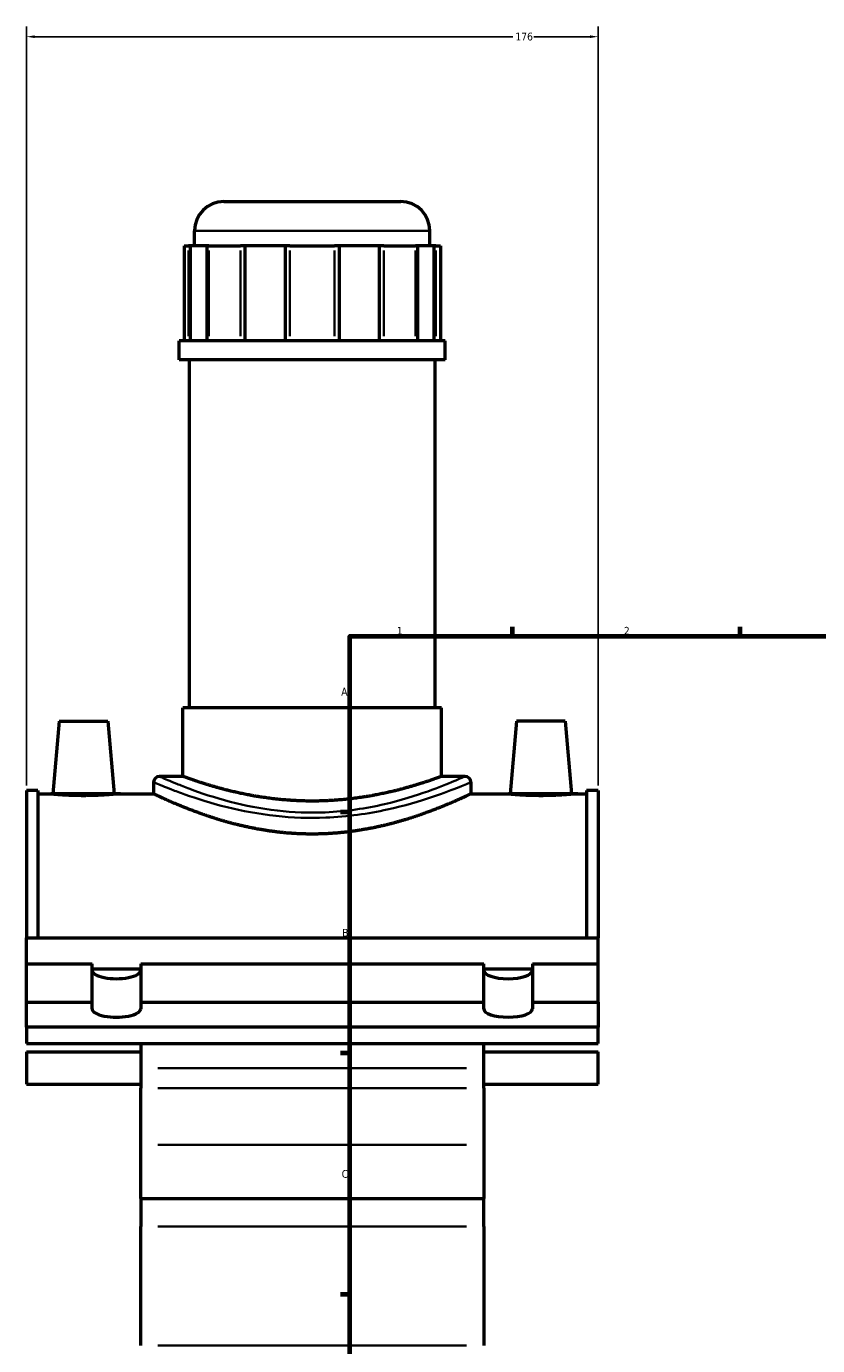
# Model space of a CAD drawing. Header units: millimetres. Extents: x -80 to 1310, y -131 to 1558.
# Tile 2 of 8: x -80 to 164, y 355 to 762. Entities that reach past the tile are written whole.
import ezdxf

# ---------------------------------------------------------------- set-up
doc = ezdxf.new("R2010")
doc.units = ezdxf.units.MM
for name, color, linetype, lineweight in [('Border (ANSI)', 7, 'Continuous', 70), ('Dimension (ANSI)', 7, 'Continuous', 25), ('Visible (ANSI)', 7, 'Continuous', 50), ('Visible Narrow (ANSI)', 7, 'Continuous', 35)]:
    doc.layers.add(name, color=color, linetype=linetype, lineweight=lineweight)
doc.styles.add('Note Text (ANSI)', font='tahoma.ttf')
doc.dimstyles.new('Default - mm (ANSI)', dxfattribs={"dimtxt": 2.399999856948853, "dimasz": 2.5, "dimexe": 3.175, "dimexo": 1.6002, "dimgap": 0.7999999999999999, "dimtad": 0, "dimtoh": 1, "dimdec": 0, "dimrnd": 1e-08, "dimzin": 4, "dimdsep": 46, "dimtxsty": 'Note Text (ANSI)', "dimcen": 0.09, "dimdle": 10, "dimclrd": 256, "dimclre": 256, "dimclrt": 5, "dimadec": 1, "dimazin": 1, "dimtfac": 1.270000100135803, "dimtofl": 0, "dimtmove": 0, "dimatfit": 3, "dimfxl": 1, "dimtolj": 1, "dimtzin": 4, "dimlwd": -1, "dimlwe": -1, "dimarcsym": 0})

# ---------------------------------------------------------------- blocks, each defined once
blk = doc.blocks.new('Borders Default Border')
at = {"layer": 'Border (ANSI)'}
for p, q in [((70.08333206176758, 574.0000152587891), (70.08333206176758, 576.8000030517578)), ((140.1666641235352, 574.0000152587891), (140.1666641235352, 576.8000030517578)), ((20, 519.7499847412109), (17.20000028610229, 519.7499847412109)), ((20, 445.4999923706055), (17.20000028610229, 445.4999923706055)), ((20, 371.25), (17.20000028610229, 371.25))]:
    blk.add_line(p, q, dxfattribs=at)
at = {"layer": 'Border (ANSI)', "flags": 128}
blk.add_lwpolyline([(20, 20), (20, 574.0000152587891), (820.9999847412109, 574.0000152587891), (820.9999847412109, 20), (20, 20)], dxfattribs=at)
at = {"layer": 'Border (ANSI)', "color": 5, "true_color": 0x0000ff, "char_height": 2.39999994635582, "attachment_point": 7, "style": 'Note Text (ANSI)'}
for s, insert in [('1', (34.50022139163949, 574.4)), ('2', (104.39731425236, 574.4)), ('A', (17.37912944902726, 555.6750000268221)), ('B', (17.66755331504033, 481.4250000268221)), ('C', (17.51467650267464, 407.1322123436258))]:
    blk.add_mtext(s, dxfattribs=dict(at, insert=insert))
blk = doc.blocks.new('*D9')
at = {"layer": 'Defpoints', "color": 0, "transparency": 16777216}
for p in [(96.4585421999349, 758.5402520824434), (-79.54145780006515, 526.3773715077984), (96.45854219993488, 526.3773715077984)]:
    blk.add_point(p, dxfattribs=at)
at = {"layer": 'Dimension (ANSI)', "transparency": 16777216}
for p, q in [((-79.54145780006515, 527.9775715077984), (-79.54145780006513, 761.7152520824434)), ((96.45854219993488, 527.9775715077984), (96.4585421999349, 761.7152520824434)), ((-77.04145780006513, 758.5402520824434), (70.19165183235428, 758.5402520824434)), ((93.9585421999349, 758.5402520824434), (76.72543256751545, 758.5402520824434))]:
    blk.add_line(p, q, dxfattribs=at)
for points in [[(-77.04145780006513, 758.9569187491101), (-77.04145780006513, 758.1235854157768), (-79.54145780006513, 758.5402520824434)], [(93.9585421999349, 758.9569187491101), (93.9585421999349, 758.1235854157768), (96.4585421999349, 758.5402520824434)]]:
    blk.add_solid(points, dxfattribs=at)
at = {"layer": 'Dimension (ANSI)', "color": 5, "transparency": 16777216, "insert": (70.99165183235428, 759.7878006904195), "char_height": 2.399999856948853, "attachment_point": 1, "style": 'Note Text (ANSI)'}
blk.add_mtext('\\A1;176', dxfattribs=at)

msp = doc.modelspace()

# ---------------------------------------------------------------- linework, layer by layer
at = {"layer": 'Visible (ANSI)'}
for p, q in [((-18.76645780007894, 707.7773715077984), (35.68354219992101, 707.7773715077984)), ((-27.76645780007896, 694.1273715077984), (-27.76645780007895, 698.7773715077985)), ((44.68354219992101, 694.1273715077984), (44.68354219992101, 698.7773715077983)), ((-31.00839819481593, 694.1273715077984), (-29.63822978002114, 694.1273715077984)), ((-31.00839819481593, 694.1273715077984), (-31.00839819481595, 664.8773715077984)), ((-29.07691849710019, 694.1273715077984), (-29.63822978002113, 694.1273715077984)), ((-23.91201979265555, 694.1273715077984), (-29.0769184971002, 694.1273715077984)), ((-29.07691849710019, 694.1273715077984), (-29.07691849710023, 664.8773715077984)), ((-23.91201979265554, 664.8773715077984), (-23.91201979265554, 694.1273715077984)), ((-23.3507085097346, 694.1273715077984), (-23.91201979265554, 694.1273715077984)), ((-23.35070850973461, 694.1273715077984), (-13.60917870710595, 694.1273715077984)), ((-12.25405339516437, 694.1273715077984), (-13.60917870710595, 694.1273715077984)), ((0.215115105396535, 694.1273715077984), (-12.25405339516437, 694.1273715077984)), ((-12.25405339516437, 694.1273715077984), (-12.25405339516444, 664.8773715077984)), ((0.215115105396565, 664.8773715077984), (0.2151151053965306, 694.1273715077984)), ((1.57024041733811, 694.1273715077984), (0.2151151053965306, 694.1273715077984)), ((1.570240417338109, 694.1273715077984), (15.34684398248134, 694.1273715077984)), ((16.70196929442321, 694.1273715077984), (15.34684398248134, 694.1273715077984)), ((29.17113779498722, 694.1273715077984), (16.7019692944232, 694.1273715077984)), ((16.70196929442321, 694.1273715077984), (16.70196929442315, 664.8773715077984)), ((29.17113779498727, 664.8773715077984), (29.17113779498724, 694.1273715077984)), ((30.52626310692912, 694.1273715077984), (29.17113779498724, 694.1273715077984)), ((30.52626310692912, 694.1273715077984), (40.26779290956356, 694.1273715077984)), ((40.8291041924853, 694.1273715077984), (40.26779290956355, 694.1273715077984)), ((45.99400289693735, 694.1273715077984), (40.82910419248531, 694.1273715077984)), ((40.8291041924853, 694.1273715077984), (40.82910419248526, 664.8773715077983)), ((45.99400289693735, 664.8773715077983), (45.99400289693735, 694.1273715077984)), ((46.55531417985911, 694.1273715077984), (45.99400289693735, 694.1273715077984)), ((46.55531417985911, 694.1273715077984), (47.92548259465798, 694.1273715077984)), ((47.92548259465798, 694.1273715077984), (47.92548259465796, 664.8773715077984)), ((49.40854219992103, 664.8773715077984), (-32.49145780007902, 664.8773715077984)), ((-32.49145780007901, 659.0273715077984), (-32.49145780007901, 664.8773715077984)), ((49.40854219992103, 659.0273715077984), (49.40854219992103, 664.8773715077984)), ((49.40854219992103, 659.0273715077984), (-32.491457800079, 659.0273715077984)), ((-29.34145780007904, 551.9273715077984), (-29.34145780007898, 659.0273715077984)), ((46.25854219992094, 551.9273715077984), (46.258542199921, 659.0273715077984)), ((48.25854219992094, 551.9273715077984), (-31.34145780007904, 551.9273715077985)), ((-31.34145780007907, 530.7773715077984), (-31.34145780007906, 551.9273715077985)), ((48.25854219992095, 530.7773715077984), (48.25854219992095, 551.9273715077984)), ((-69.44145780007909, 547.7773715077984), (-71.40120386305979, 525.3773715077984)), ((-69.44145780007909, 547.7773715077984), (-54.44145780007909, 547.7773715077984)), ((-54.44145780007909, 547.7773715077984), (-52.48171173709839, 525.3773715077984)), ((71.35854219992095, 547.7773715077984), (69.39879613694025, 525.3773715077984)), ((86.35854219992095, 547.7773715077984), (71.35854219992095, 547.7773715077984)), ((86.35854219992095, 547.7773715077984), (88.31828826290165, 525.3773715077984)), ((-40.36645780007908, 528.9773715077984), (-40.36645780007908, 525.3773715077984)), ((-31.34145780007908, 530.7773715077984), (-38.56645780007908, 530.7773715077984)), ((55.48354219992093, 530.7773715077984), (48.25854219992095, 530.7773715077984)), ((57.28354219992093, 528.9773715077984), (57.28354219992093, 525.3773715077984)), ((-79.54145780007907, 526.3773715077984), (-79.54145780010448, 481.0277756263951)), ((-76.02145780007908, 526.3773715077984), (-79.54145780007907, 526.3773715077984)), ((-76.02145780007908, 526.3773715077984), (-76.02145780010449, 481.0277756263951)), ((-76.02145780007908, 525.3773715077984), (-71.40120386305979, 525.3773715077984)), ((-52.48171173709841, 525.3773715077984), (-40.36645780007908, 525.3773715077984)), ((57.28354219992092, 525.3773715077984), (69.39879613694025, 525.3773715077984)), ((88.31828826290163, 525.3773715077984), (92.93854219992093, 525.3773715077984)), ((92.93854219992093, 526.3773715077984), (92.93854219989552, 481.0277756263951)), ((96.45854219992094, 526.3773715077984), (92.93854219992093, 526.3773715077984)), ((96.45854219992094, 526.3773715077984), (96.45854219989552, 481.0277756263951)), ((-79.54145780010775, 473.0947646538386), (-79.54145780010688, 481.0277756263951)), ((-79.54145780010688, 481.0277756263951), (96.45854219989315, 481.0277756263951)), ((96.45854219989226, 473.0947646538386), (96.45854219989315, 481.0277756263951)), ((-79.54145780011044, 461.2546376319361), (-79.54145780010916, 473.0947646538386)), ((-79.54145780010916, 473.0947646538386), (-59.34145780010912, 473.0947646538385)), ((-59.3414578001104, 461.2546376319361), (-59.34145780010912, 473.0947646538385)), ((-59.34145780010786, 471.5556740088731), (-44.34145780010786, 471.5556740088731)), ((-44.34145780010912, 473.0947646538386), (61.25854219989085, 473.0947646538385)), ((-44.34145780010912, 473.0947646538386), (-44.3414578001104, 461.2546376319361)), ((61.25854219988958, 461.2546376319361), (61.25854219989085, 473.0947646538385)), ((61.25854219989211, 471.5556740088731), (76.2585421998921, 471.5556740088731)), ((76.25854219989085, 473.0947646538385), (96.45854219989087, 473.0947646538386)), ((76.25854219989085, 473.0947646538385), (76.25854219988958, 461.2546376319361)), ((96.45854219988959, 461.2546376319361), (96.45854219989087, 473.0947646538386)), ((-79.54145780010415, 453.5591844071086), (-79.54145780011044, 461.2546376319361)), ((-79.54145780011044, 461.2546376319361), (-59.3414578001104, 461.2546376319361)), ((-59.34145780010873, 459.2025167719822), (-59.3414578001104, 461.2546376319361)), ((-44.3414578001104, 461.2546376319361), (61.25854219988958, 461.2546376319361)), ((-44.3414578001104, 461.2546376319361), (-44.34145780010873, 459.2025167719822)), ((61.25854219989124, 459.2025167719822), (61.25854219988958, 461.2546376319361)), ((76.25854219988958, 461.2546376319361), (96.45854219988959, 461.2546376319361)), ((76.25854219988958, 461.2546376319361), (76.25854219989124, 459.2025167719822)), ((96.45854219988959, 461.2546376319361), (96.45854219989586, 453.5591844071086)), ((96.45854219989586, 453.5591844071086), (-79.54145780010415, 453.5591844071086)), ((-79.54145780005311, 453.5591844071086), (-79.54145780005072, 448.5608200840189)), ((96.45854219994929, 448.5608200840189), (96.45854219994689, 453.5591844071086)), ((-79.54145780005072, 448.5608200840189), (96.45854219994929, 448.5608200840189)), ((-44.3414578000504, 448.5608200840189), (-44.34145780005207, 440.9075784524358)), ((61.25854219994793, 440.9075784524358), (61.2585421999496, 448.5608200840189)), ((-79.54145780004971, 445.975756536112), (-79.54145780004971, 435.975756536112)), ((-79.54145780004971, 445.975756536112), (-44.34145780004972, 445.975756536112)), ((61.25854219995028, 445.975756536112), (96.4585421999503, 445.975756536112)), ((96.4585421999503, 435.975756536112), (96.4585421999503, 445.975756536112)), ((-44.34145780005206, 440.9075784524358), (-44.3414578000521, 434.7279925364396)), ((61.2585421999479, 434.7279925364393), (61.25854219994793, 440.9075784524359)), ((-79.54145780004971, 435.975756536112), (-44.34145780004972, 435.975756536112)), ((-44.34145780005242, 417.3714619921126), (-44.34145780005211, 434.7279925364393)), ((61.25854219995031, 435.975756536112), (96.4585421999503, 435.975756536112)), ((61.25854219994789, 434.7279925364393), (61.25854219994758, 417.3714619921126)), ((-44.34145780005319, 400.7773715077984), (-44.34145780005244, 417.3714619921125)), ((61.25854219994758, 417.3714619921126), (61.2585421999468, 400.7773715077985)), ((-44.34145780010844, 400.7773715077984), (-44.34145780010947, 392.1484185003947)), ((-44.34145780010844, 400.7773715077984), (61.25854219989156, 400.7773715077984)), ((61.25854219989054, 392.1484185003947), (61.25854219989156, 400.7773715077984)), ((-44.341457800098, 355.4965827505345), (-44.34145780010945, 392.1484185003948)), ((61.25854219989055, 392.1484185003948), (61.25854219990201, 355.4965827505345))]:
    msp.add_line(p, q, dxfattribs=at)
for centre, radius, start, end in [((-18.76645780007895, 698.7773715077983), 9, 90.00000000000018, 180), ((35.68354219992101, 698.7773715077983), 9, 0, 89.99999999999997), ((-38.56645780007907, 528.9773715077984), 1.8, 90, 180), ((55.48354219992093, 528.9773715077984), 1.8, 0, 90)]:
    msp.add_arc(centre, radius, start, end, dxfattribs=at)
for centre, major_axis, ratio, start_param, end_param in [((-51.84145780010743, 471.0426437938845), (7.49999999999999, 8.881784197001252e-15), 0.3420201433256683, 3.141592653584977, 6.283185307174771), ((68.75854219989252, 471.0426437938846), (7.5, 8.881784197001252e-15), 0.3420201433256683, 3.141592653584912, 6.283185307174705), ((-51.84145780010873, 459.2025167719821), (7.5, -8.881784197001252e-15), 0.3420201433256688, 3.141592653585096, 6.28318530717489), ((68.75854219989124, 459.2025167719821), (7.5, 4.440892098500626e-15), 0.3420201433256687, 3.141592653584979, 6.283185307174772)]:
    msp.add_ellipse(centre, major_axis=major_axis, ratio=ratio, start_param=start_param, end_param=end_param, dxfattribs=at)
for points, knots in [([(48.25854219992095, 530.7773715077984), (48.2585421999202, 530.7773715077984), (48.01460716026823, 530.6866704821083), (46.99564045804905, 530.3173290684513), (46.2209023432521, 530.0389197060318), (44.1824616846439, 529.3383508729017), (42.9171397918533, 528.9161446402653), (40.00318700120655, 528.0062118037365), (38.35433498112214, 527.5192899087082), (34.84720263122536, 526.5726912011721), (32.86508841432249, 526.0788116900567), (28.54281360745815, 525.1438015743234), (26.20263421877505, 524.7036152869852), (21.30800240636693, 523.9663793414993), (18.74919797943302, 523.6695682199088), (13.58730357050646, 523.2743463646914), (10.98411795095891, 523.1763754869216), (5.932966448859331, 523.1763754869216), (3.329780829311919, 523.2743463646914), (-1.832113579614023, 523.6695682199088), (-4.390918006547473, 523.9663793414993), (-9.285549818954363, 524.7036152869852), (-11.62572920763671, 525.1438015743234), (-15.94800401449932, 526.0788116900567), (-17.93011823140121, 526.5726912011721), (-21.43725058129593, 527.5192899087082), (-23.08610260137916, 528.0062118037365), (-26.00005539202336, 528.9161446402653), (-27.26537728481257, 529.3383508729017), (-29.30381794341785, 530.0389197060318), (-30.07855605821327, 530.3173290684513), (-31.09752276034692, 530.6866704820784), (-31.34145780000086, 530.7773715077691), (-31.34145780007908, 530.7773715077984)], [6.05922811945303, 6.05922811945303, 6.05922811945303, 6.05922811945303, 6.816362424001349, 6.816362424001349, 7.57349672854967, 7.57349672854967, 8.33063103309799, 8.33063103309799, 9.08776533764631, 9.08776533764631, 9.845438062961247, 9.845438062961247, 10.60311078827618, 10.60311078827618, 11.36078351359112, 11.36078351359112, 12.11845623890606, 12.11845623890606, 12.876128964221, 12.876128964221, 13.63380168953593, 13.63380168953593, 14.39147441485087, 14.39147441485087, 15.14914714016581, 15.14914714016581, 15.90628144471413, 15.90628144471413, 16.66341574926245, 16.66341574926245, 17.42055005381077, 17.42055005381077, 18.17768435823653, 18.17768435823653, 18.17768435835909, 18.17768435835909]), ([(-52.48171173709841, 525.3773715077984), (-52.48171173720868, 525.3773715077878), (-52.71818276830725, 525.3545349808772), (-53.68038764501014, 525.2718297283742), (-54.40610977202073, 525.2131236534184), (-56.08303054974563, 525.1025310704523), (-57.14666011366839, 525.0434472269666), (-59.48008876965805, 524.9599522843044), (-60.74995976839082, 524.9367686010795), (-63.13295583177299, 524.9367686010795), (-64.40282683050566, 524.9599522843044), (-66.73625548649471, 525.0434472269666), (-67.79988505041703, 525.1025310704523), (-69.47680582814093, 525.2131236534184), (-70.2025279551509, 525.2718297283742), (-71.16473283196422, 525.3545349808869), (-71.40120386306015, 525.3773715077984), (-71.40120386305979, 525.3773715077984)], [1.429129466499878, 1.429129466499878, 1.429129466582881, 1.429129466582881, 1.786244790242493, 1.786244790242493, 2.143360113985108, 2.143360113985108, 2.500809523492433, 2.500809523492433, 2.858258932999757, 2.858258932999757, 3.215708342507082, 3.215708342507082, 3.573157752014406, 3.573157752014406, 3.930273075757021, 3.930273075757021, 4.287388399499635, 4.287388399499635, 4.287388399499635, 4.287388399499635]), ([(57.28354219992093, 525.3773715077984), (57.28354219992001, 525.3773715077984), (56.98006026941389, 525.2317868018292), (55.71964813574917, 524.6409156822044), (54.76313505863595, 524.1959903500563), (52.25548225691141, 523.075890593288), (50.70234259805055, 522.4005068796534), (47.13500067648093, 520.9410046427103), (45.12051986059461, 520.1580395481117), (40.84087574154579, 518.6287773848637), (38.42101895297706, 517.8260117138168), (33.14057667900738, 516.2958018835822), (30.27987993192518, 515.5698268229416), (24.28500193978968, 514.3456336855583), (21.14510268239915, 513.8479806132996), (14.79431264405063, 513.1822885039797), (11.58321702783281, 513.0152758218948), (5.333867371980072, 513.0152758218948), (2.122771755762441, 513.1822885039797), (-4.228018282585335, 513.8479806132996), (-7.367917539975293, 514.3456336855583), (-13.36279553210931, 515.5698268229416), (-16.22349227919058, 516.2958018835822), (-21.50393455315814, 517.8260117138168), (-23.92379134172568, 518.6287773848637), (-28.20343546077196, 520.1580395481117), (-30.21791627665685, 520.9410046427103), (-33.78525819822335, 522.4005068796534), (-35.33839785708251, 523.075890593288), (-37.8460506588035, 524.1959903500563), (-38.80256373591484, 524.6409156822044), (-40.06297586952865, 525.2317868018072), (-40.3664578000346, 525.3773715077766), (-40.36645780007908, 525.3773715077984)], [7.491052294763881, 7.491052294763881, 7.491052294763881, 7.491052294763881, 8.426412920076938, 8.426412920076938, 9.361773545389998, 9.361773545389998, 10.29713417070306, 10.29713417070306, 11.23249479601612, 11.23249479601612, 12.16989724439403, 12.16989724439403, 13.10729969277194, 13.10729969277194, 14.04470214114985, 14.04470214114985, 14.98210458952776, 14.98210458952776, 15.91950703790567, 15.91950703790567, 16.85690948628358, 16.85690948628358, 17.79431193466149, 17.79431193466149, 18.73171438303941, 18.73171438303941, 19.66707500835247, 19.66707500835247, 20.60243563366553, 20.60243563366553, 21.53779625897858, 21.53779625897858, 22.47315688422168, 22.47315688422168, 22.47315688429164, 22.47315688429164]), ([(88.31828826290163, 525.3773715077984), (88.31828826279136, 525.3773715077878), (88.08181723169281, 525.3545349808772), (87.11961235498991, 525.2718297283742), (86.3938902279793, 525.2131236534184), (84.71696945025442, 525.1025310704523), (83.65333988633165, 525.0434472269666), (81.31991123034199, 524.9599522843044), (80.05004023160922, 524.9367686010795), (78.85854219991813, 524.9367686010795), (77.66704416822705, 524.9367686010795), (76.39717316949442, 524.9599522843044), (74.06374451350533, 525.0434472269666), (73.000114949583, 525.1025310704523), (71.32319417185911, 525.2131236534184), (70.59747204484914, 525.2718297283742), (69.63526716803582, 525.3545349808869), (69.3987961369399, 525.3773715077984), (69.39879613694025, 525.3773715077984)], [4.287388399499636, 4.287388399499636, 4.287388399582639, 4.287388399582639, 4.64450372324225, 4.64450372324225, 5.001619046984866, 5.001619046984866, 5.35906845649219, 5.35906845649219, 5.716517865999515, 5.716517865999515, 5.716517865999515, 6.073967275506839, 6.073967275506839, 6.431416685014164, 6.431416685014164, 6.788532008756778, 6.788532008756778, 7.145647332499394, 7.145647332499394, 7.145647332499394, 7.145647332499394])]:
    msp.add_open_spline(points, degree=3, knots=knots, dxfattribs=at)
at = {"layer": 'Visible Narrow (ANSI)'}
for p, q in [((44.23755233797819, 698.7773715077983), (-27.32046793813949, 698.7773715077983)), ((-29.63822978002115, 666.3398715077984), (-29.63822978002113, 692.6648715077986)), ((-23.3507085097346, 692.6648715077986), (-23.35070850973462, 666.3398715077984)), ((-13.60917870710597, 666.3398715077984), (-13.60917870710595, 692.6648715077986)), ((1.570240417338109, 692.6648715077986), (1.57024041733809, 666.3398715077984)), ((15.34684398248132, 666.3398715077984), (15.34684398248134, 692.6648715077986)), ((30.52626310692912, 692.6648715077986), (30.52626310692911, 666.3398715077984)), ((40.26779290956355, 666.3398715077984), (40.26779290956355, 692.6648715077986)), ((46.55531417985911, 692.6648715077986), (46.55531417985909, 666.3398715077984)), ((55.97854219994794, 440.9075784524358), (-39.06145780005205, 440.9075784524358)), ((-39.06145780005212, 434.7279925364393), (55.97854219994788, 434.7279925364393)), ((55.97854219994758, 417.3714619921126), (-39.06145780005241, 417.3714619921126)), ((55.97854219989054, 392.1484185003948), (-39.06145780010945, 392.1484185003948)), ((55.97854219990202, 355.4965827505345), (-39.061457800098, 355.4965827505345))]:
    msp.add_line(p, q, dxfattribs=at)
for points, knots in [([(-40.36378921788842, 528.9746716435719), (-40.36330353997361, 528.9741783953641), (-40.07964033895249, 528.8542112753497), (-38.62140281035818, 528.2410804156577), (-37.03142086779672, 527.576848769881), (-33.63963730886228, 526.2662886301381), (-32.25727652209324, 525.7481372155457), (-27.16063255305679, 523.9399581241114), (-22.75407342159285, 522.5214930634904), (-13.14974513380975, 520.1532688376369), (-8.050095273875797, 519.1801857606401), (2.303650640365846, 518.063589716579), (7.514991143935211, 517.8750676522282), (19.29311714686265, 518.3546877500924), (25.77169345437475, 519.2959019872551), (36.8395065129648, 521.7198253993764), (41.55725386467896, 523.1315467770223), (48.896793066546, 525.6090680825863), (51.70165917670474, 526.6938284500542), (55.52453527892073, 528.2261571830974), (56.68260504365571, 528.7217369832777), (57.22317824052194, 528.9515898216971), (57.2827671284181, 528.9765844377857), (57.28223138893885, 528.9760376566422)], [-37.38190319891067, -37.38190319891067, -37.38190319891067, -37.38190319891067, -36.50240314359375, -36.50240314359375, -35.1118767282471, -35.1118767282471, -34.34806621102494, -34.34806621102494, -32.58926685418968, -32.58926685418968, -30.98881590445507, -30.98881590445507, -29.50249259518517, -29.50249259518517, -27.57455474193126, -27.57455474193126, -25.80613708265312, -25.80613708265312, -24.24522637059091, -24.24522637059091, -22.83340395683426, -22.83340395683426, -22.42914171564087, -22.42914171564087, -22.42914171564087, -22.42914171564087]), ([(55.48227971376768, 530.7760150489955), (55.4827957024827, 530.776571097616), (55.42540363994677, 530.7511528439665), (54.90475940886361, 530.5174041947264), (53.78938346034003, 530.0134247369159), (50.10744288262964, 528.4551243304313), (47.40598197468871, 527.3519781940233), (40.33702486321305, 524.8324650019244), (35.7932036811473, 523.3968161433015), (25.13342059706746, 520.931809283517), (18.89368581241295, 519.9746422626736), (7.54977643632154, 519.4868930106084), (2.530559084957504, 519.6786103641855), (-7.441481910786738, 520.8141317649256), (-12.35312624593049, 521.8037077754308), (-21.6033779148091, 524.2120713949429), (-25.84748325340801, 525.6545782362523), (-30.75623251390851, 527.4934044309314), (-32.08763069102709, 528.0203380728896), (-35.35437153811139, 529.3531110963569), (-36.8857366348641, 530.0286009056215), (-38.2902142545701, 530.6521238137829), (-38.56341982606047, 530.7741242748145), (-38.56388759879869, 530.7746258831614)], [22.42914171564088, 22.42914171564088, 22.42914171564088, 22.42914171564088, 22.83340395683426, 22.83340395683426, 24.24522637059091, 24.24522637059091, 25.80613708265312, 25.80613708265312, 27.57455474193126, 27.57455474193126, 29.50249259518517, 29.50249259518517, 30.98881590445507, 30.98881590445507, 32.58926685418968, 32.58926685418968, 34.34806621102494, 34.34806621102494, 35.1118767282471, 35.1118767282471, 36.50240314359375, 36.50240314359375, 37.38190319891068, 37.38190319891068, 37.38190319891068, 37.38190319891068])]:
    msp.add_open_spline(points, degree=3, knots=knots, dxfattribs=at)

# ---------------------------------------------------------------- block references
msp.add_blockref('Borders Default Border', (0, 0))

# ---------------------------------------------------------------- dimensions: what is measured, and where the dimension line sits
at = {"layer": 'Dimension (ANSI)'}
dim = msp.add_linear_dim(base=(96.4585421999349, 758.5402520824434), p1=(-79.54145780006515, 526.3773715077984), p2=(96.45854219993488, 526.3773715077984), dimstyle='Default - mm (ANSI)', override={"dimgap": 0.7999999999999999, "dimtoh": 0, "dimdec": 0, "dimtol": 0, "dimlim": 0, "dimtp": 0, "dimtm": -0, "dimtdec": 2, "dimatfit": 1}, dxfattribs=at)
dim.commit()
dim.dimension.update_dxf_attribs({"geometry": '*D9', "text_midpoint": (73.45854219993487, 758.5402520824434), "dimtype": 160})

doc.saveas('drawing.dxf')
